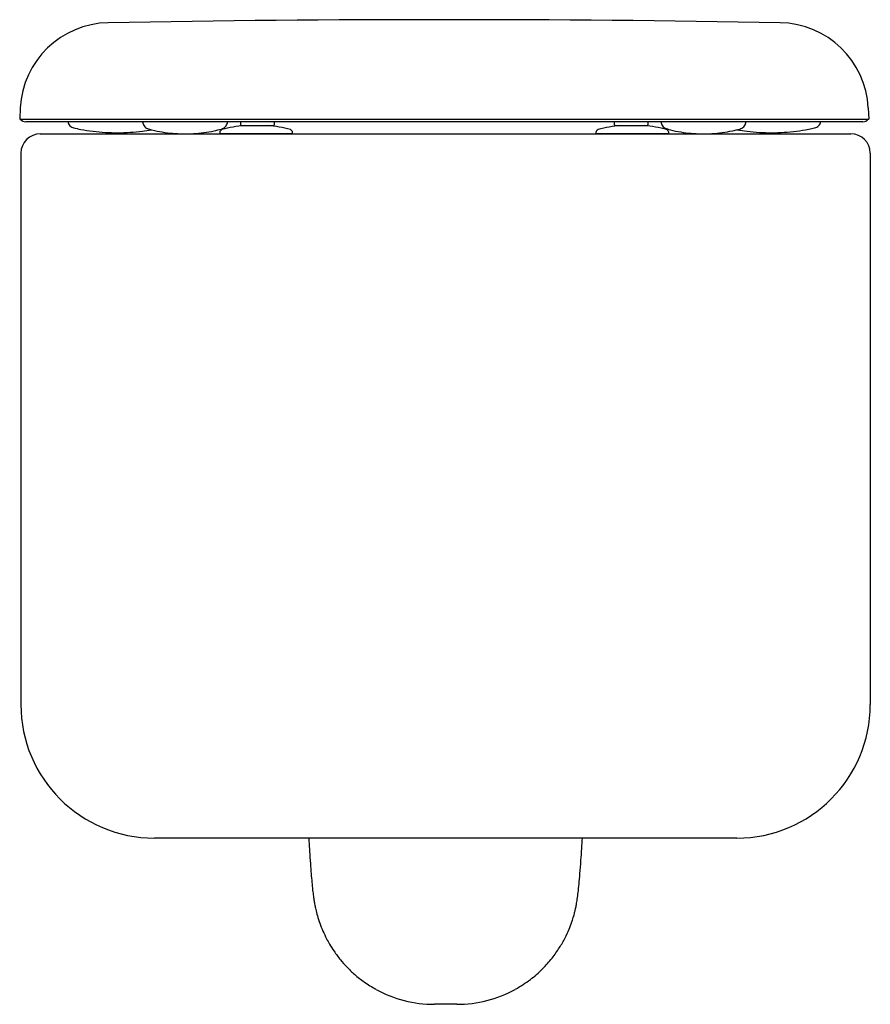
# Model space of a CAD drawing. Header units: millimetres. Extents: x 4883.92 to 4884.271, y 2287.939 to 2288.344.
import ezdxf

# ---------------------------------------------------------------- set-up
doc = ezdxf.new("R2010")
doc.units = ezdxf.units.MM
doc.layers.add('SANINDUSA', color=3, linetype='Continuous')

msp = doc.modelspace()

# ---------------------------------------------------------------- linework, layer by layer
at = {"layer": 'SANINDUSA'}
for p, q in [((4883.920273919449, 2288.307680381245), (4883.92002806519, 2288.302989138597)), ((4884.269677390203, 2288.307680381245), (4884.269923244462, 2288.302989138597)), ((4883.92002806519, 2288.302989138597), (4884.269923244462, 2288.302989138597)), ((4884.267437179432, 2288.301989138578), (4883.92251413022, 2288.301989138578)), ((4883.970682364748, 2288.301989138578), (4883.970755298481, 2288.30157553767)), ((4884.005589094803, 2288.301570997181), (4884.005662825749, 2288.301989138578)), ((4884.010975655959, 2288.301989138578), (4884.010975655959, 2288.300949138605)), ((4884.024975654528, 2288.300949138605), (4884.024975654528, 2288.301989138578)), ((4884.164975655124, 2288.301989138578), (4884.164975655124, 2288.300949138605)), ((4884.178975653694, 2288.300949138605), (4884.178975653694, 2288.301989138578)), ((4884.184288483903, 2288.301989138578), (4884.184362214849, 2288.301570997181)), ((4884.219196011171, 2288.30157553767), (4884.219268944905, 2288.301989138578)), ((4883.973228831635, 2288.298957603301), (4883.973225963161, 2288.298950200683)), ((4884.011475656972, 2288.300449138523), (4884.011975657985, 2288.300449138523)), ((4884.011975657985, 2288.300449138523), (4884.021975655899, 2288.300449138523)), ((4884.021975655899, 2288.300449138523), (4884.024475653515, 2288.300449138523)), ((4884.165475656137, 2288.300449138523), (4884.167975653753, 2288.300449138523)), ((4884.167975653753, 2288.300449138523), (4884.177975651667, 2288.300449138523)), ((4884.177975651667, 2288.300449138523), (4884.17847565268, 2288.300449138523)), ((4883.92852382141, 2288.296993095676), (4884.262523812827, 2288.296993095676)), ((4884.002475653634, 2288.297505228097), (4884.002475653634, 2288.296993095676)), ((4884.02919324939, 2288.296993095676), (4884.002475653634, 2288.296993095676)), ((4884.032475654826, 2288.296993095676), (4884.02919324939, 2288.296993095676)), ((4884.032475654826, 2288.296993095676), (4884.032475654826, 2288.297505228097)), ((4884.157475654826, 2288.297505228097), (4884.157475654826, 2288.296993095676)), ((4884.187475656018, 2288.296993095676), (4884.157475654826, 2288.296993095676)), ((4884.187475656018, 2288.296993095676), (4884.187475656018, 2288.297505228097)), ((4883.920523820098, 2288.288993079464), (4883.920523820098, 2288.061993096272)), ((4884.270523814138, 2288.288993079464), (4884.270523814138, 2288.061993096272)), ((4884.215523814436, 2288.00699309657), (4883.9755238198, 2288.00699309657)), ((4884.100140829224, 2287.938537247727), (4884.090906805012, 2287.938537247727))]:
    msp.add_line(p, q, dxfattribs=at)
for centre, radius, start, end in [((4883.957223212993, 2288.30574395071), 0.03700000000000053, 91.0358010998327, 176.999999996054), ((4884.094975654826, 2280.686739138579), 7.657249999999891, 88.96419890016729, 91.0358010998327), ((4884.232728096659, 2288.30574395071), 0.03700000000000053, 3.000000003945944, 88.96419890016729), ((4883.922514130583, 2288.304989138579), 0.003000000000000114, 221.8103148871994, 270), ((4884.267437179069, 2288.304989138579), 0.003000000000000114, 270, 318.1896851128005), ((4884.003725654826, 2288.297505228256), 0.001249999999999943, 105.8935193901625, 180), ((4884.017475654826, 2288.249214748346), 0.05145988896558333, 95.36579378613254, 105.8935193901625), ((4884.011475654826, 2288.300949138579), 0.0005, 180, 270), ((4884.017475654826, 2288.249214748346), 0.05145988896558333, 74.10648060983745, 84.63420621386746), ((4884.024475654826, 2288.300949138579), 0.0005, 270, 0), ((4884.031225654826, 2288.297505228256), 0.00125, 0, 74.10648060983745), ((4884.158725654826, 2288.297505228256), 0.001250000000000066, 105.8935193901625, 180), ((4884.172475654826, 2288.249214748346), 0.05145988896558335, 95.36579378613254, 105.8935193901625), ((4884.165475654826, 2288.300949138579), 0.0005, 180, 270), ((4884.172475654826, 2288.249214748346), 0.05145988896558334, 74.10648060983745, 84.63420621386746), ((4884.178475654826, 2288.300949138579), 0.0005, 270, 0), ((4884.186225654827, 2288.297505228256), 0.001250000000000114, 0, 74.10648060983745), ((4883.928523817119, 2288.288993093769), 0.008000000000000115, 90, 180), ((4884.262523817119, 2288.288993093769), 0.008000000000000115, 0, 90), ((4883.975523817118, 2288.061993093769), 0.055, 180, 270), ((4884.215523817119, 2288.061993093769), 0.05500000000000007, 270, 0), ((4884.090870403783, 2287.988463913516), 0.04992667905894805, 241.2507524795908, 270.0417739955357), ((4884.100177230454, 2287.988463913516), 0.04992667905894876, 269.9582260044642, 298.7492475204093)]:
    msp.add_arc(centre, radius, start, end, dxfattribs=at)
for points, knots in [([(4883.939863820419, 2288.302028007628), (4883.939944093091, 2288.301723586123), (4883.940108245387, 2288.301101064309), (4883.940688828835, 2288.300306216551), (4883.941457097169, 2288.299690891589), (4883.942071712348, 2288.299499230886), (4883.942372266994, 2288.299405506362)], [0, 0, 0, 0, 0.2445059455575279, 0.4999984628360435, 0.7554928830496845, 1, 1, 1, 1]), ([(4884.247579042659, 2288.299405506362), (4884.247879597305, 2288.299499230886), (4884.248494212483, 2288.299690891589), (4884.249262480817, 2288.300306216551), (4884.249843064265, 2288.301101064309), (4884.250007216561, 2288.301723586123), (4884.250087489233, 2288.302028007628)], [0, 0, 0, 0, 0.2445071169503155, 0.5000015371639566, 0.7554940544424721, 1, 1, 1, 1]), ([(4883.94216150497, 2288.299452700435), (4883.943182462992, 2288.299234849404), (4883.945864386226, 2288.298662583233), (4883.950258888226, 2288.297999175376), (4883.955335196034, 2288.297535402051), (4883.960432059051, 2288.29738882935), (4883.965526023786, 2288.29756784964), (4883.970153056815, 2288.297981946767), (4883.973054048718, 2288.298476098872), (4883.974280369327, 2288.298684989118)], [0, 0, 0, 0, 0.09683897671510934, 0.2543833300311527, 0.411942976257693, 0.5695032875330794, 0.7270631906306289, 0.8846228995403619, 1, 1, 1, 1]), ([(4883.970754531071, 2288.301580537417), (4883.970832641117, 2288.301281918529), (4883.970992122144, 2288.300672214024), (4883.971551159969, 2288.299887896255), (4883.972290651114, 2288.299271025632), (4883.972886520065, 2288.29906455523), (4883.973178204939, 2288.298963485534)], [0, 0, 0, 0, 0.2450239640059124, 0.5002771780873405, 0.7553797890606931, 1, 1, 1, 1]), ([(4883.973229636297, 2288.298964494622), (4883.973666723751, 2288.298845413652), (4883.97549830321, 2288.298346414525), (4883.978774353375, 2288.29771475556), (4883.983048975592, 2288.297165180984), (4883.98733863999, 2288.296947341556), (4883.991622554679, 2288.297040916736), (4883.995882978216, 2288.297460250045), (4883.999723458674, 2288.29809122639), (4884.002110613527, 2288.29870934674), (4884.003166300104, 2288.298959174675)], [0, 0, 0, 0, 0.04483504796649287, 0.1878776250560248, 0.3304446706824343, 0.4725258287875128, 0.6142920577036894, 0.7559049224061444, 0.897506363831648, 1, 1, 1, 1]), ([(4884.003166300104, 2288.298959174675), (4884.003457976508, 2288.299060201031), (4884.004053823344, 2288.299266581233), (4884.004793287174, 2288.299883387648), (4884.005352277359, 2288.300667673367), (4884.005511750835, 2288.30127738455), (4884.005589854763, 2288.301575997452)], [0, 0, 0, 0, 0.2446335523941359, 0.4997460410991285, 0.7549950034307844, 0.9999999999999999, 0.9999999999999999, 0.9999999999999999, 0.9999999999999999]), ([(4884.18436145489, 2288.301575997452), (4884.184439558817, 2288.30127738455), (4884.184599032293, 2288.300667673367), (4884.185158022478, 2288.299883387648), (4884.185897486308, 2288.299266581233), (4884.186493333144, 2288.299060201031), (4884.186785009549, 2288.298959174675)], [0, 0, 0, 0, 0.2450049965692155, 0.5002539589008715, 0.7553664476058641, 0.9999999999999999, 0.9999999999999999, 0.9999999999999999, 0.9999999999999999]), ([(4884.187233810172, 2288.298859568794), (4884.187037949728, 2288.298897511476), (4884.186820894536, 2288.29893956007), (4884.18683573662, 2288.298947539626), (4884.186835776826, 2288.29895079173), (4884.186835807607, 2288.298953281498)], [0, 0, 0, 0, 0.6841648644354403, 0.7582007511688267, 1, 1, 1, 1]), ([(4884.187147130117, 2288.298877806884), (4884.187483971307, 2288.298786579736), (4884.189215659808, 2288.298317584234), (4884.19239076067, 2288.297712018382), (4884.196664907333, 2288.297162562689), (4884.200954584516, 2288.296947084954), (4884.205238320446, 2288.297042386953), (4884.209498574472, 2288.297463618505), (4884.213336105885, 2288.298095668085), (4884.21572035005, 2288.298714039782), (4884.216719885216, 2288.298973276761)], [0, 0, 0, 0, 0.03491099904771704, 0.1794761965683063, 0.3235623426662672, 0.4671599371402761, 0.610442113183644, 0.7535710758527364, 0.8966907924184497, 1, 1, 1, 1]), ([(4884.215577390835, 2288.298692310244), (4884.216970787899, 2288.298461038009), (4884.22004009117, 2288.297951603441), (4884.224836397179, 2288.297541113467), (4884.229931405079, 2288.297389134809), (4884.235027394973, 2288.297560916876), (4884.240101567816, 2288.298049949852), (4884.244356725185, 2288.298715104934), (4884.246903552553, 2288.299262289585), (4884.247579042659, 2288.299405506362)], [0, 0, 0, 0, 0.1306224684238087, 0.2877284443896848, 0.444834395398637, 0.6019403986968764, 0.7590466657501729, 0.9161523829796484, 1, 1, 1, 1]), ([(4884.216719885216, 2288.298973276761), (4884.217064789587, 2288.29906455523), (4884.217660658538, 2288.299271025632), (4884.218400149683, 2288.299887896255), (4884.218959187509, 2288.300672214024), (4884.219118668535, 2288.301281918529), (4884.219196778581, 2288.301580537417)], [0, 0, 0, 0, 0.2446202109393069, 0.4997228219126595, 0.7549760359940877, 1, 1, 1, 1]), ([(4884.039161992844, 2288.00699309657), (4884.039183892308, 2288.006575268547), (4884.039283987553, 2288.00466551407), (4884.039496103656, 2288.00110617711), (4884.039791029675, 2287.996561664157), (4884.040104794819, 2287.992367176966), (4884.040417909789, 2287.988717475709), (4884.040725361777, 2287.985658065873), (4884.04102958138, 2287.983141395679), (4884.041306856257, 2287.981221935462), (4884.041598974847, 2287.979543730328), (4884.042022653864, 2287.977536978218), (4884.042662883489, 2287.975028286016), (4884.043668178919, 2287.971884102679), (4884.044927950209, 2287.96869747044), (4884.046299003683, 2287.965819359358), (4884.047839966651, 2287.963033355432), (4884.049695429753, 2287.960104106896), (4884.052052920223, 2287.9569554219), (4884.054893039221, 2287.953751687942), (4884.058147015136, 2287.95066054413), (4884.0620905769, 2287.947521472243), (4884.065128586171, 2287.945713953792), (4884.066725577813, 2287.94476379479)], [0, 0, 0, 0, 0.01555603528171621, 0.07110152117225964, 0.1411050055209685, 0.2058198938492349, 0.2647471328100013, 0.3274410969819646, 0.3812734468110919, 0.4263388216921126, 0.4643606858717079, 0.4985951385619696, 0.5386808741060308, 0.5790998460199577, 0.6202110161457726, 0.6612853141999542, 0.6907061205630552, 0.7302850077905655, 0.780992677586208, 0.826341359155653, 0.8779597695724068, 0.9358470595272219, 1, 1, 1, 1]), ([(4884.124322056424, 2287.94476379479), (4884.12640620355, 2287.946032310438), (4884.130378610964, 2287.948450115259), (4884.13537098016, 2287.952872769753), (4884.139353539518, 2287.957322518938), (4884.142417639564, 2287.961653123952), (4884.144706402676, 2287.965672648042), (4884.1463654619, 2287.969262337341), (4884.147534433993, 2287.97235055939), (4884.148215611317, 2287.974520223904), (4884.148596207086, 2287.975886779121), (4884.148878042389, 2287.976979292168), (4884.149153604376, 2287.978183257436), (4884.149468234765, 2287.979792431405), (4884.149804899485, 2287.981897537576), (4884.150156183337, 2287.98461315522), (4884.150525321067, 2287.988098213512), (4884.150911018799, 2287.992454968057), (4884.151280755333, 2287.997428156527), (4884.151604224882, 2288.002368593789), (4884.151783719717, 2288.005558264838), (4884.151864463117, 2288.00699309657)], [0, 0, 0, 0, 0.08397569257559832, 0.1600585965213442, 0.2282664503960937, 0.2886577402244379, 0.3415292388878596, 0.3872106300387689, 0.4260263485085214, 0.4584132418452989, 0.4728082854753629, 0.4867995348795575, 0.5145737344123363, 0.5529082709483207, 0.6023258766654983, 0.6631669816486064, 0.7269380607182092, 0.7996357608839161, 0.8806768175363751, 0.9463240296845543, 1, 1, 1, 1])]:
    msp.add_open_spline(points, degree=3, knots=knots, dxfattribs=at)

doc.saveas('drawing.dxf')
